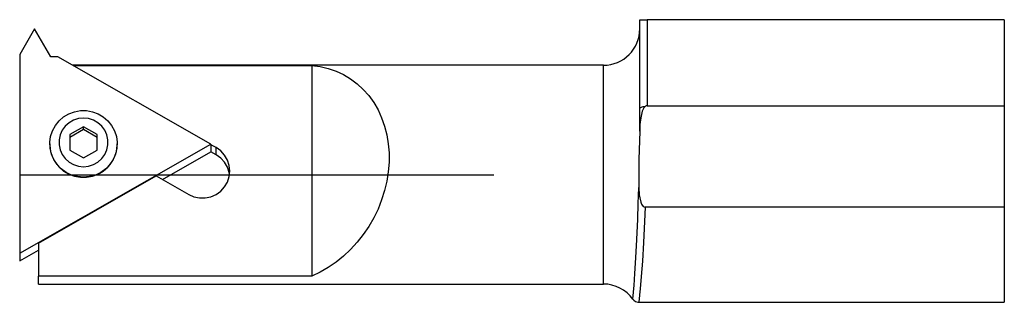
# Model space of a CAD drawing. Extents: x 85.3 to 139.3, y 111.2 to 126.7.
import ezdxf

# ---------------------------------------------------------------- set-up
doc = ezdxf.new("R2010")
doc.units = 0
doc.layers.get('0').update_dxf_attribs({"linetype": 'CONTINUOUS'})

msp = doc.modelspace()

# ---------------------------------------------------------------- linework, layer by layer
at = {"color": 7, "linetype": 'CONTINUOUS'}
for p, q in [((119.326, 121.817), (119.326, 126.697)), ((119.326, 126.697), (119.726, 126.697)), ((139.326, 126.697), (119.726, 126.697)), ((119.726, 126.697), (119.726, 121.981)), ((139.326, 126.697), (139.326, 121.981)), ((86.118, 126.19), (85.302, 124.795)), ((87.011, 124.662), (86.118, 126.19)), ((85.302, 124.795), (85.302, 113.893)), ((87.393, 124.662), (87.011, 124.662)), ((95.79, 119.873), (87.393, 124.662)), ((117.326, 124.197), (88.208, 124.197)), ((88.234, 124.182), (101.326, 124.182)), ((101.326, 124.182), (101.326, 112.634)), ((117.326, 112.197), (117.326, 124.197)), ((119.322, 120.577), (119.326, 121.817)), ((119.726, 121.981), (139.326, 121.981)), ((139.326, 121.981), (139.326, 116.413)), ((88.802, 120.822), (88.052, 120.395)), ((88.802, 120.666), (88.052, 120.238)), ((89.552, 120.395), (88.802, 120.822)), ((88.802, 120.666), (88.802, 120.822)), ((89.552, 120.238), (88.802, 120.666)), ((88.052, 120.395), (88.052, 119.539)), ((89.552, 119.539), (89.552, 120.395)), ((85.302, 113.893), (95.79, 119.873)), ((86.952, 119.889), (86.952, 119.873)), ((88.052, 119.539), (88.802, 119.112)), ((88.802, 119.112), (89.552, 119.539)), ((90.652, 119.873), (90.652, 119.889)), ((93.133, 117.935), (95.79, 119.451)), ((95.79, 119.873), (95.79, 119.842)), ((95.79, 119.842), (95.79, 119.451)), ((96.076, 119.679), (95.79, 119.842)), ((96.076, 119.288), (95.79, 119.451)), ((96.076, 119.288), (96.076, 119.679)), ((85.326, 118.197), (111.326, 118.197)), ((86.326, 114.445), (92.79, 118.131)), ((92.79, 118.131), (94.576, 117.113)), ((139.326, 116.413), (119.625, 116.413)), ((139.326, 116.413), (139.326, 111.197)), ((85.302, 113.47), (86.326, 114.054)), ((86.326, 114.445), (86.326, 112.634)), ((85.302, 113.893), (85.302, 113.47)), ((86.326, 112.197), (86.326, 112.634)), ((101.326, 112.634), (86.326, 112.634)), ((86.326, 112.197), (117.326, 112.197)), ((119.276, 111.197), (139.326, 111.197))]:
    msp.add_line(p, q, dxfattribs=at)
at = {"color": 7, "linetype": 'CONTINUOUS', "flags": 128}
for points in [[(101.326, 124.182), (101.784, 124.123), (102.229, 124.02), (102.658, 123.873), (103.068, 123.683), (103.455, 123.452), (103.817, 123.182), (104.152, 122.874), (104.455, 122.531), (104.726, 122.156), (104.962, 121.751), (105.162, 121.319), (105.323, 120.863), (105.446, 120.388), (105.528, 119.896), (105.569, 119.391), (105.569, 118.878), (105.528, 118.359), (105.446, 117.839), (105.323, 117.322), (105.162, 116.811), (104.962, 116.311), (104.726, 115.824), (104.455, 115.356), (104.152, 114.909), (103.817, 114.487), (103.455, 114.092), (103.068, 113.729), (102.658, 113.399), (102.229, 113.105), (101.784, 112.849), (101.326, 112.634)], [(87.568, 118.528), (87.356, 118.749), (87.173, 119.023), (87.043, 119.324), (86.969, 119.643), (86.954, 119.971), (86.999, 120.295), (87.101, 120.607), (87.259, 120.895), (87.465, 121.151), (87.715, 121.367), (88, 121.535), (88.31, 121.65), (88.637, 121.709), (88.968, 121.709), (89.295, 121.65), (89.605, 121.535), (89.89, 121.367), (90.14, 121.151), (90.346, 120.895), (90.504, 120.607), (90.606, 120.295), (90.651, 119.971), (90.636, 119.643), (90.562, 119.324), (90.432, 119.023), (90.249, 118.749), (90.137, 118.624)], [(119.636, 121.951), (119.556, 121.87), (119.462, 121.68), (119.374, 121.319), (119.336, 120.948), (119.322, 120.577)], [(119.326, 121.817), (119.331, 121.84), (119.348, 121.862), (119.376, 121.883), (119.413, 121.902), (119.459, 121.919), (119.512, 121.933), (119.572, 121.944), (119.636, 121.951)], [(119.726, 121.981), (119.672, 121.97), (119.636, 121.951)], [(88.802, 118.633), (89.083, 118.663), (89.352, 118.749), (89.596, 118.888), (89.806, 119.075), (89.972, 119.3), (90.086, 119.555), (90.145, 119.827), (90.145, 120.106), (90.086, 120.379), (89.972, 120.634), (89.806, 120.859), (89.596, 121.046), (89.352, 121.185), (89.083, 121.271), (88.802, 121.3), (88.522, 121.271), (88.253, 121.185), (88.009, 121.046), (87.799, 120.859), (87.633, 120.634), (87.519, 120.379), (87.46, 120.106), (87.46, 119.827), (87.519, 119.555), (87.633, 119.3), (87.799, 119.075), (88.009, 118.888), (88.253, 118.749), (88.522, 118.663), (88.802, 118.633)], [(119.322, 120.577), (119.274, 119.032), (119.271, 117.486)], [(86.952, 119.873), (86.954, 119.791), (86.999, 119.466), (87.101, 119.155), (87.259, 118.866), (87.465, 118.61), (87.715, 118.395), (88, 118.227), (88.31, 118.112), (88.637, 118.053), (88.968, 118.053), (89.295, 118.112), (89.605, 118.227), (89.89, 118.395), (90.14, 118.61), (90.346, 118.866), (90.504, 119.155), (90.606, 119.466), (90.651, 119.791), (90.652, 119.873)], [(94.576, 117.113), (94.862, 116.987), (95.169, 116.922), (95.483, 116.922), (95.789, 116.987), (96.076, 117.113), (96.33, 117.295), (96.539, 117.525), (96.696, 117.793), (96.793, 118.088), (96.826, 118.396), (96.793, 118.704), (96.696, 118.998), (96.539, 119.266), (96.33, 119.497), (96.076, 119.679)], [(96.813, 118.2), (96.793, 118.313), (96.696, 118.607), (96.539, 118.875), (96.33, 119.106), (96.076, 119.288)], [(88.802, 118.061), (88.472, 118.091), (88.152, 118.178), (87.854, 118.32), (87.585, 118.513), (87.568, 118.528)], [(90.137, 118.624), (90.02, 118.513), (89.751, 118.32), (89.453, 118.178), (89.133, 118.091), (88.802, 118.061)], [(118.951, 111.371), (118.953, 111.401), (118.965, 111.539), (118.984, 111.777), (119.01, 112.111), (119.058, 112.78), (119.111, 113.632), (119.165, 114.634), (119.214, 115.762), (119.245, 116.607), (119.271, 117.486)], [(119.271, 117.486), (119.294, 117.082), (119.379, 116.689), (119.426, 116.578), (119.516, 116.458), (119.564, 116.426), (119.612, 116.413), (119.625, 116.413)], [(119.625, 116.413), (119.592, 115.628), (119.532, 114.478), (119.468, 113.461), (119.404, 112.607), (119.347, 111.938), (119.316, 111.607), (119.293, 111.37), (119.279, 111.233), (119.276, 111.204)], [(118.95, 111.37), (118.99, 111.316), (119.089, 111.243), (119.219, 111.201), (119.276, 111.203)]]:
    msp.add_lwpolyline(points, dxfattribs=at)
at = {"color": 7, "linetype": 'CONTINUOUS'}
for centre, start, end in [((117.326, 126.197), 270, 0), ((117.326, 110.197), 35.8664, 90)]:
    msp.add_arc(centre, 2, start, end, dxfattribs=at)

doc.saveas('drawing.dxf')
